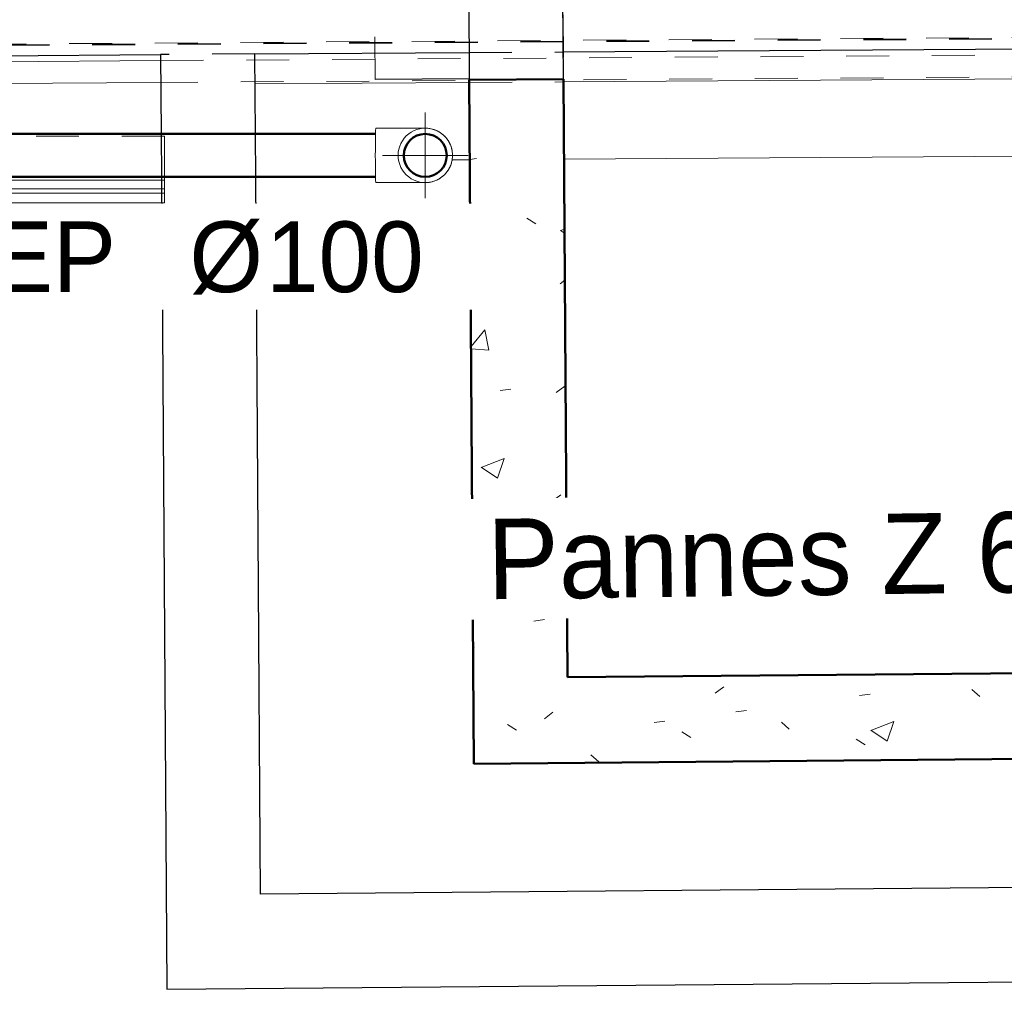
# Model space of a CAD drawing. Header units: metres. Extents: x -16.9 to 14.1, y -10.1 to 10.9.
# Tile 11 of 256: x -14 to -11.7, y -9.9 to -7.7. Entities that reach past the tile are written whole.
import ezdxf

# ---------------------------------------------------------------- set-up
doc = ezdxf.new("R2010")
doc.units = ezdxf.units.M
doc.linetypes.add('Projeté', pattern=[0.003969, 0.002381, -0.001587])
doc.linetypes.add('Tiret', pattern=[0.00635, 0.003175, -0.003175])
for name, color, linetype, lineweight in [('A-GLAZ', 151, 'Continuous', 25), ('A-ROOF', 132, 'Continuous', 18), ('A-WALL', 113, 'Continuous', 25), ('A-WALL-HDLN', 110, 'Tiret', 25), ('A-WALL-PATT', 111, 'Continuous', 50), ('G-ANNO-TEXT', 231, 'Continuous', 9), ('P-PIPE', 3, 'Continuous', 50), ('P-PIPE-CNTR', 3, 'Continuous', 18), ('S-BEAM', 12, 'Continuous', 18), ('S-BEAM-HDLN', 1, 'Tiret', 18)]:
    doc.layers.add(name, color=color, linetype=linetype, lineweight=lineweight)
doc.styles.add('Bodoni MT', font='BOD_R.TTF', dxfattribs={"height": 0.165})
doc.styles.add('Bodoni MT_B_I', font='BOD_BI.TTF', dxfattribs={"height": 0.1875})
doc.styles.add('Bodoni MT_B_I_1', font='BOD_BI.TTF', dxfattribs={"height": 0.165})
pattern_1 = [(50, (0, 0), (0.546555, -0.047815), [0.05715, -0.62865]), (355, (0, 0), (-0.105728, 0.573166), [0.04572, -0.50292]), (100.451, (0.04555, -0.004), (0.440828, 0.525349), [0.04857, -0.53427]), (46.184, (0, 0.1524), (0.813237, -0.12613), [0.08572, -0.94297]), (96.636, (0.0678, 0.1419), (0.71221, 0.742287), [0.07286, -0.80141]), (351.184, (0, 0.1524), (0.712217, 0.742274), [0.06858, -0.75438]), (21, (0.0762, 0.1143), (0.454846, -0.306795), [0.05715, -0.62865]), (326, (0.0762, 0.1143), (0.185405, 0.55256), [0.04572, -0.50292]), (71.451, (0.1141, 0.08873), (0.640251, 0.245763), [0.04857, -0.53427]), (37.5, (0, 0), (0.009261, 0.2536672), [0.02515, -0.47168, 0.02515, -0.48539, -0.50482]), (37.5, (0, 0), (0.009261, 0.2536672), [-1.007, 0.02515, -0.47968]), (7.5, (0, 0), (0.200456, 0.300546), [0.02515, -0.26594, 0.02515, -0.46025, -0.1924]), (7.5, (0, 0), (0.200456, 0.300546), [-0.77648, 0.02515, -0.16726]), (327.5, (-0.16993, 0), (0.4067682, -0.0171882), [0.02515, -0.16535, 0.02515, -0.56921, -0.78867]), (327.5, (-0.16993, 0), (0.4067682, -0.0171882), [-0.78486, 0.02515, -0.76352]), (317.5, (-0.24613, 0), (0.444383, 0.0762794), [0.02515, -0.2225, 0.02515, -0.36957, -0.56007]), (317.5, (-0.24613, 0), (0.444383, 0.0762794), [-0.64237, 0.02515, -0.53492])]

# ---------------------------------------------------------------- blocks, each defined once
blk = doc.blocks.new('Ouverture carrée - 195 150-4695074-PH R_1 PROJET toiture basse')
at = {"layer": 'A-GLAZ', "linetype": 'Projeté', "lineweight": 18}
for p, q in [((-0.9832, 0.11), (0.9668, 0.11)), ((0.9668, -0.11), (-0.9832, -0.11))]:
    blk.add_line(p, q, dxfattribs=at)
at = {"layer": 'A-GLAZ'}
for p, q in [((-0.9832, -0.11), (-0.9832, 0.11)), ((0.9668, 0.11), (0.9668, -0.11))]:
    blk.add_line(p, q, dxfattribs=at)
blk = doc.blocks.new('Coude - PVC - Nom_ 40 - Standard-V2-PH R_1 PROJET toiture basse')
at = {"layer": 'P-PIPE', "lineweight": 18}
for p, q in [((9.9516, -5.8406), (9.9516, -5.7882)), ((10.0786, -5.7882), (10.0786, -5.8406))]:
    blk.add_line(p, q, dxfattribs=at)
at = {"layer": 'P-PIPE', "lineweight": 18, "flags": 128}
for points in [[(10.0151, -5.6617), (10.0126, -5.6618), (10.0101, -5.6619), (10.0075, -5.6622), (10.005, -5.6625), (10.0025, -5.663), (10.0001, -5.6635), (9.9976, -5.6642), (9.9952, -5.6649), (9.9928, -5.6658), (9.9904, -5.6667), (9.9881, -5.6678), (9.9858, -5.6689), (9.9836, -5.6701), (9.9814, -5.6714), (9.9793, -5.6728), (9.9772, -5.6743), (9.9752, -5.6758), (9.9733, -5.6775), (9.9714, -5.6792), (9.9696, -5.681), (9.9679, -5.6828), (9.9662, -5.6848), (9.9646, -5.6867), (9.9631, -5.6888), (9.9617, -5.6909), (9.9604, -5.6931), (9.9591, -5.6953), (9.958, -5.6976), (9.9569, -5.6999), (9.956, -5.7022), (9.9551, -5.7046), (9.9543, -5.707), (9.9536, -5.7095), (9.9531, -5.7119), (9.9526, -5.7144), (9.9522, -5.7169), (9.9519, -5.7195), (9.9517, -5.722), (9.9517, -5.7245), (9.9516, -5.7252)], [(10.0786, -5.7252), (10.0786, -5.7227), (10.0784, -5.7201), (10.0782, -5.7176), (10.0778, -5.7151), (10.0774, -5.7126), (10.0768, -5.7101), (10.0762, -5.7077), (10.0754, -5.7052), (10.0746, -5.7028), (10.0736, -5.7005), (10.0726, -5.6982), (10.0715, -5.6959), (10.0703, -5.6937), (10.069, -5.6915), (10.0676, -5.6894), (10.0661, -5.6873), (10.0645, -5.6853), (10.0629, -5.6833), (10.0612, -5.6815), (10.0594, -5.6797), (10.0575, -5.6779), (10.0556, -5.6763), (10.0536, -5.6747), (10.0516, -5.6732), (10.0495, -5.6718), (10.0473, -5.6705), (10.0451, -5.6692), (10.0428, -5.6681), (10.0405, -5.667), (10.0382, -5.666), (10.0358, -5.6652), (10.0334, -5.6644), (10.0309, -5.6637), (10.0284, -5.6631), (10.0259, -5.6626), (10.0234, -5.6623), (10.0209, -5.662), (10.0184, -5.6618), (10.0158, -5.6617), (10.0151, -5.6617)], [(9.9516, -5.7252), (9.9516, -5.7253), (9.9516, -5.7254), (9.9516, -5.7257), (9.9516, -5.726), (9.9516, -5.7265), (9.9516, -5.7271), (9.9516, -5.7277), (9.9516, -5.7285), (9.9516, -5.7293), (9.9516, -5.7303), (9.9516, -5.7313), (9.9516, -5.7325), (9.9516, -5.7337), (9.9516, -5.735), (9.9516, -5.7364), (9.9516, -5.7379), (9.9516, -5.7395), (9.9516, -5.7412), (9.9516, -5.7429), (9.9516, -5.7447), (9.9516, -5.7466), (9.9516, -5.7485), (9.9516, -5.7506), (9.9516, -5.7526), (9.9516, -5.7548), (9.9516, -5.757), (9.9516, -5.7592), (9.9516, -5.7615), (9.9516, -5.7638), (9.9516, -5.7662), (9.9516, -5.7686), (9.9516, -5.7711), (9.9516, -5.7736), (9.9516, -5.7761), (9.9516, -5.7786), (9.9516, -5.7811), (9.9516, -5.7837), (9.9516, -5.7862), (9.9516, -5.7882)], [(10.0786, -5.7882), (10.0786, -5.7857), (10.0786, -5.7831), (10.0786, -5.7805), (10.0786, -5.778), (10.0786, -5.7755), (10.0786, -5.773), (10.0786, -5.7705), (10.0786, -5.7681), (10.0786, -5.7657), (10.0786, -5.7633), (10.0786, -5.761), (10.0786, -5.7587), (10.0786, -5.7565), (10.0786, -5.7543), (10.0786, -5.7522), (10.0786, -5.7501), (10.0786, -5.7481), (10.0786, -5.7462), (10.0786, -5.7443), (10.0786, -5.7425), (10.0786, -5.7408), (10.0786, -5.7391), (10.0786, -5.7376), (10.0786, -5.7361), (10.0786, -5.7347), (10.0786, -5.7334), (10.0786, -5.7322), (10.0786, -5.7311), (10.0786, -5.7301), (10.0786, -5.7291), (10.0786, -5.7283), (10.0786, -5.7276), (10.0786, -5.7269), (10.0786, -5.7264), (10.0786, -5.7259), (10.0786, -5.7256), (10.0786, -5.7254), (10.0786, -5.7252), (10.0786, -5.7252)]]:
    blk.add_lwpolyline(points, dxfattribs=at)
at = {"layer": 'P-PIPE', "lineweight": 18}
for start, end in [(120.4214, 134.5701), (105.4248, 119.6267), (90.4056, 104.5634), (75.387, 89.6414), (60.4349, 74.5562), (45.3953, 59.6422), (150.3744, 164.7581), (135.396, 149.6919), (30.3693, 44.5709), (15.2311, 29.7682), (165.2109, 270), (270, 14.7625)]:
    blk.add_arc((10.0151, -5.7252), 0.0635, start, end, dxfattribs=at)
for start_param, end_param in [(3.141593, 4.712389), (4.712389, 6.283185)]:
    blk.add_ellipse((10.0151, -5.8406), major_axis=(0.0635, 0), ratio=0.019996, start_param=start_param, end_param=end_param, dxfattribs=at)

msp = doc.modelspace()

# ---------------------------------------------------------------- hatches: boundary and pattern name
at = {"layer": 'A-WALL-PATT', "lineweight": 18}
h = msp.add_hatch(dxfattribs=at)
h.set_pattern_fill('FP_1', color=256, style=0, pattern_type=2)
h.set_pattern_definition(pattern_1)
h.paths.add_polyline_path([(-12.9498, -9.2212), (-12.7298, -9.2193), (-12.739, -7.8236), (-12.959, -7.825), (-12.9532, -8.7047)])
h = msp.add_hatch(dxfattribs=at)
h.set_pattern_fill('FP_1', color=256, style=0, pattern_type=2)
h.set_pattern_definition(pattern_1)
h.paths.add_polyline_path([(-12.9485, -9.4212), (-7.882, -9.3766), (-7.8833, -9.1766), (-12.9498, -9.2212)])

# ---------------------------------------------------------------- linework, layer by layer
at = {"layer": 'A-ROOF'}
for p, q in [((-12.7377, -8.0103), (-8.1112, -7.98)), ((-12.9995, -8.012), (-12.9577, -8.0118))]:
    msp.add_line(p, q, dxfattribs=at)
at = {"layer": 'A-WALL'}
for p, q in [((-12.9718, -5.8733), (-12.959, -7.825)), ((-12.739, -7.8236), (-12.7518, -5.8719)), ((-12.7394, -7.7603), (-8.1128, -7.73)), ((-15.039, -7.7754), (-13.6794, -7.7665)), ((-13.6794, -7.7665), (-13.6781, -7.9517)), ((-13.4594, -7.7651), (-12.9594, -7.7618)), ((-13.4581, -7.9517), (-13.4594, -7.7651)), ((-13.6775, -8.0517), (-13.6651, -9.9475)), ((-13.4465, -9.7256), (-13.4575, -8.0517)), ((-7.6001, -9.6741), (-13.4465, -9.7256)), ((-13.6651, -9.9475), (-7.3786, -9.8922))]:
    msp.add_line(p, q, dxfattribs=at)
at = {"layer": 'A-WALL', "lineweight": 50}
for p, q in [((-12.959, -7.825), (-12.739, -7.8236)), ((-12.9485, -9.4212), (-12.959, -7.825)), ((-12.739, -7.8236), (-12.7298, -9.2193)), ((-12.7298, -9.2193), (-8.1033, -9.1785)), ((-7.882, -9.3766), (-12.9485, -9.4212))]:
    msp.add_line(p, q, dxfattribs=at)
at = {"layer": 'A-WALL-HDLN'}
for p, q in [((-13.4594, -7.7651), (-13.6794, -7.7665)), ((-12.9593, -7.7618), (-12.7394, -7.7603)), ((-13.6781, -7.9518), (-13.6775, -8.0517)), ((-13.4575, -8.0517), (-13.4581, -7.9518))]:
    msp.add_line(p, q, dxfattribs=at)
at = {"layer": 'P-PIPE', "color": 20}
for p, q in [((-15.0634, -7.9517), (-13.1778, -7.9517)), ((-13.1778, -8.0517), (-15.0634, -8.0517))]:
    msp.add_line(p, q, dxfattribs=at)
for start, end in [(0, 180), (180, 0)]:
    msp.add_arc((-13.0617, -8.0017), 0.05, start, end, dxfattribs=at)
at = {"layer": 'P-PIPE-CNTR'}
for p, q in [((-13.0617, -8.1017), (-13.0617, -7.9017)), ((-13.1617, -8.0017), (-12.9617, -8.0017))]:
    msp.add_line(p, q, dxfattribs=at)
at = {"layer": 'S-BEAM'}
for p, q in [((-15.0412, -7.7895), (-13.6793, -7.7805)), ((-12.7389, -7.8303), (-8.1124, -7.8)), ((-13.6789, -7.8315), (-15.0409, -7.8405)), ((-13.4589, -7.8351), (-12.9589, -7.8318)), ((-13.6774, -8.0597), (-15.0629, -8.0597)), ((-13.6773, -8.0801), (-15.2304, -8.0801)), ((-13.6772, -8.0896), (-15.2304, -8.0896)), ((-13.6771, -8.1127), (-15.2304, -8.1127))]:
    msp.add_line(p, q, dxfattribs=at)
at = {"layer": 'S-BEAM-HDLN'}
for p, q in [((-7.393, -7.6983), (-15.039, -7.7484)), ((-15.039, -7.7504), (-7.393, -7.7003)), ((-15.039, -7.752), (-7.393, -7.7019)), ((-13.6792, -7.7805), (-7.3928, -7.7393)), ((-7.3924, -7.7903), (-13.6789, -7.8315)), ((-12.9589, -7.8318), (-12.739, -7.8303)), ((-13.67, -7.9567), (-15.1601, -7.9567)), ((-13.67, -7.9812), (-13.67, -7.9567)), ((-13.67, -8.0462), (-13.67, -7.9812)), ((-13.67, -8.0597), (-13.6774, -8.0597)), ((-13.67, -8.0597), (-13.67, -8.0462)), ((-13.67, -8.0597), (-13.67, -8.0664)), ((-13.67, -8.0801), (-13.67, -8.0664)), ((-13.67, -8.0801), (-13.6773, -8.0801)), ((-13.67, -8.0896), (-13.67, -8.0801)), ((-13.67, -8.0896), (-13.6772, -8.0896)), ((-13.67, -8.0896), (-13.67, -8.0972)), ((-13.67, -8.1048), (-13.67, -8.0972)), ((-13.67, -8.1127), (-13.67, -8.1048)), ((-13.67, -8.1127), (-13.677, -8.1127))]:
    msp.add_line(p, q, dxfattribs=at)

# ---------------------------------------------------------------- block references
at = {"layer": 'A-GLAZ', "rotation": 90.37572216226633}
for p in [(-13.0754, -6.8408), (-12.8554, -6.8411)]:
    msp.add_blockref('Ouverture carrée - 195 150-4695074-PH R_1 PROJET toiture basse', p, dxfattribs=at)
at = {"layer": 'P-PIPE', "lineweight": 18, "rotation": 270}
msp.add_blockref('Coude - PVC - Nom_ 40 - Standard-V2-PH R_1 PROJET toiture basse', (-7.3364, 2.0134), dxfattribs=at)

# ---------------------------------------------------------------- texts
at = {"layer": 'G-ANNO-TEXT', "color": 1, "lineweight": 25, "char_height": 0.165, "attachment_point": 1, "style": 'Bodoni MT_B_I_1', "bg_fill": 3, "box_fill_scale": 1.25, "bg_fill_color": 256, "bg_fill_true_color": 13158600, "bg_fill_transparency": 0}
for s, insert, width in [('DEP ', (-14.2372, -8.1558), 0.757595), ('100', (-13.4335, -8.1558), 0.450949)]:
    msp.add_mtext(s, dxfattribs=dict(at, insert=insert, width=width))

# ---------------------------------------------------------------- next in the draw order: texts
at = {"layer": 'G-ANNO-TEXT', "color": 1, "lineweight": 25, "insert": (-13.6121, -8.1558), "char_height": 0.165, "width": 0.216456, "attachment_point": 1, "style": 'Bodoni MT', "bg_fill": 3, "box_fill_scale": 1.25, "bg_fill_color": 256, "bg_fill_true_color": 13158600, "bg_fill_transparency": 0}
msp.add_mtext('Ø', dxfattribs=at)
at = {"layer": 'G-ANNO-TEXT', "color": 190, "lineweight": 25, "insert": (-12.9185, -8.85), "char_height": 0.1875, "width": 1.930063, "attachment_point": 1, "rotation": 0.7514, "style": 'Bodoni MT_B_I', "bg_fill": 3, "box_fill_scale": 1.25, "bg_fill_color": 256, "bg_fill_true_color": 13158600, "bg_fill_transparency": 0}
msp.add_mtext('Pannes Z 60', dxfattribs=at)

doc.saveas('drawing.dxf')
